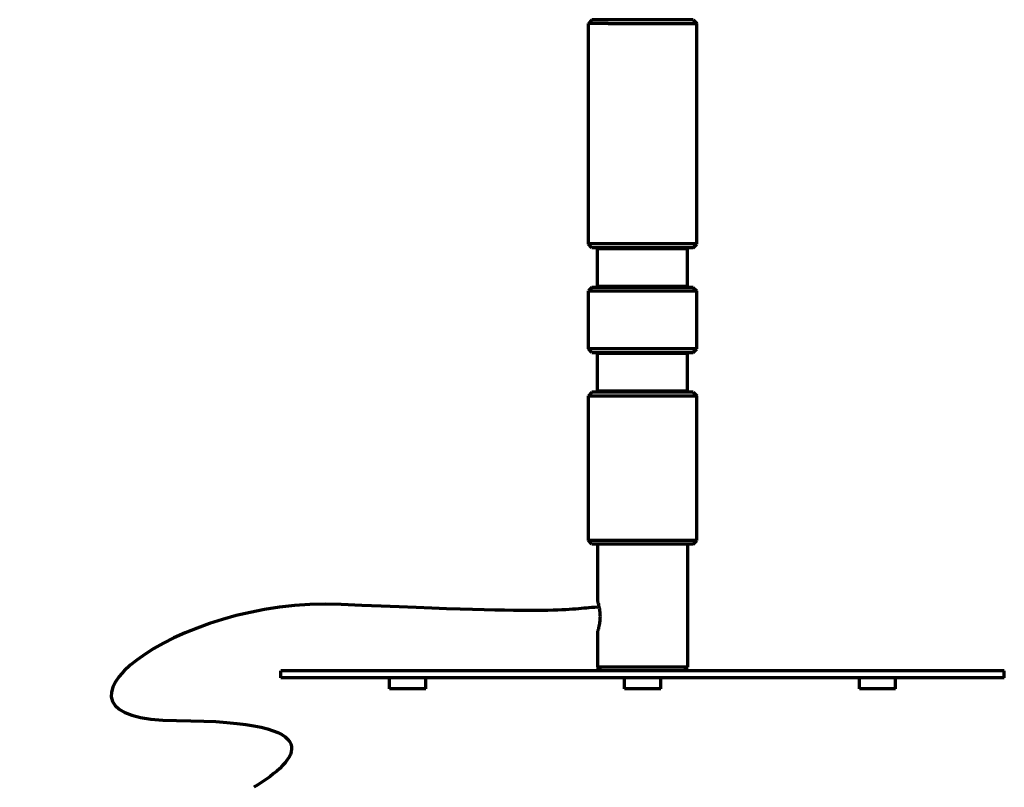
# Model space of a CAD drawing. Header units: millimetres. Extents: x 112 to 350, y -42 to 245.
# Tile 1 of 2: x 112 to 330, y -42 to 128. Entities that reach past the tile are written whole.
import ezdxf

# ---------------------------------------------------------------- set-up
doc = ezdxf.new("R2010")
doc.units = ezdxf.units.MM
doc.header["$MEASUREMENT"] = 0
doc.layers.add('Laag 1', color=7, linetype='Continuous', lineweight=0)

msp = doc.modelspace()

# ---------------------------------------------------------------- linework, layer by layer
at = {"layer": 'Laag 1', "color": 18, "lineweight": 70, "true_color": 0x000000}
for p, q in [((238.68, 127.53), (237.93, 126.72)), ((237.93, 126.74), (238, 126.74)), ((237.93, 77.97), (237.93, 126.72)), ((238, 126.74), (238.13, 126.74)), ((238.13, 126.74), (238.27, 126.74)), ((238.27, 126.74), (238.47, 126.74)), ((238.47, 126.74), (238.74, 126.74)), ((238.74, 127.53), (238.68, 127.53)), ((238.81, 127.53), (238.74, 127.53)), ((238.74, 126.74), (239.01, 126.74)), ((238.95, 127.53), (238.81, 127.53)), ((239.08, 127.53), (238.95, 127.53)), ((239.01, 126.74), (239.35, 126.74)), ((239.28, 127.53), (239.08, 127.53)), ((239.55, 127.53), (239.28, 127.53)), ((239.35, 126.74), (239.76, 126.74)), ((239.82, 127.53), (239.55, 127.53)), ((239.76, 126.74), (240.16, 126.74)), ((240.16, 127.53), (239.82, 127.53)), ((240.57, 127.53), (240.16, 127.53)), ((240.16, 126.74), (240.64, 126.74)), ((240.97, 127.53), (240.57, 127.53)), ((240.64, 126.74), (241.18, 126.74)), ((241.45, 127.53), (240.97, 127.53)), ((241.18, 126.74), (241.65, 126.74)), ((241.99, 127.53), (241.45, 127.53)), ((241.65, 126.74), (242.26, 126.74)), ((242.53, 127.53), (241.99, 127.53)), ((242.26, 126.72), (242.8, 126.72)), ((243.07, 127.53), (242.53, 127.53)), ((242.8, 126.72), (243.47, 126.72)), ((243.68, 127.53), (243.07, 127.53)), ((243.47, 126.72), (244.08, 126.72)), ((244.29, 127.53), (243.68, 127.53)), ((244.08, 126.72), (244.76, 126.72)), ((244.89, 127.53), (244.29, 127.53)), ((244.76, 126.72), (245.43, 126.72)), ((245.57, 127.53), (244.89, 127.53)), ((245.43, 126.72), (246.18, 126.72)), ((246.25, 127.53), (245.57, 127.53)), ((246.18, 126.72), (246.85, 126.72)), ((246.99, 127.53), (246.25, 127.53)), ((246.85, 126.72), (247.66, 126.72)), ((247.66, 127.53), (246.99, 127.53)), ((248.41, 127.53), (247.66, 127.53)), ((247.66, 126.72), (248.34, 126.72)), ((248.34, 126.72), (249.08, 126.72)), ((249.15, 127.53), (248.41, 127.53)), ((249.08, 126.72), (249.89, 126.72)), ((249.89, 127.53), (249.15, 127.53)), ((250.57, 127.53), (249.89, 127.53)), ((249.89, 126.72), (250.63, 126.72)), ((251.31, 127.53), (250.57, 127.53)), ((250.63, 126.72), (251.38, 126.72)), ((252.06, 127.53), (251.31, 127.53)), ((251.38, 126.72), (252.12, 126.72)), ((252.73, 127.53), (252.06, 127.53)), ((252.12, 126.72), (252.87, 126.72)), ((253.47, 127.53), (252.73, 127.53)), ((252.87, 126.72), (253.54, 126.72)), ((254.15, 127.53), (253.47, 127.53)), ((253.54, 126.72), (254.28, 126.72)), ((254.83, 127.53), (254.15, 127.53)), ((254.28, 126.72), (254.96, 126.72)), ((255.43, 127.53), (254.83, 127.53)), ((254.96, 126.72), (255.64, 126.72)), ((256.04, 127.53), (255.43, 127.53)), ((255.64, 126.72), (256.31, 126.72)), ((256.65, 127.53), (256.04, 127.53)), ((256.31, 126.72), (256.92, 126.72)), ((257.26, 127.53), (256.65, 127.53)), ((256.92, 126.72), (257.53, 126.72)), ((257.8, 127.53), (257.26, 127.53)), ((257.53, 126.72), (258.07, 126.72)), ((258.27, 127.53), (257.8, 127.53)), ((258.07, 126.72), (258.61, 126.72)), ((258.75, 127.53), (258.27, 127.53)), ((258.61, 126.72), (259.08, 126.72)), ((259.15, 127.53), (258.75, 127.53)), ((259.08, 126.72), (259.56, 126.72)), ((259.56, 127.53), (259.15, 127.53)), ((259.89, 127.53), (259.56, 127.53)), ((259.56, 126.72), (259.96, 126.72)), ((260.16, 127.53), (259.89, 127.53)), ((259.96, 126.72), (260.36, 126.72)), ((260.43, 127.53), (260.16, 127.53)), ((260.36, 126.72), (260.7, 126.72)), ((260.7, 127.53), (260.43, 127.53)), ((260.84, 127.53), (260.7, 127.53)), ((260.7, 126.72), (260.97, 126.72)), ((260.97, 127.53), (260.84, 127.53)), ((261.04, 127.53), (260.97, 127.53)), ((260.97, 126.72), (261.24, 126.72)), ((261.04, 127.53), (261.85, 126.72)), ((261.24, 126.72), (261.45, 126.72)), ((261.45, 126.72), (261.65, 126.72)), ((261.65, 126.72), (261.72, 126.72)), ((261.72, 126.72), (261.85, 126.72)), ((261.85, 77.97), (261.85, 126.72)), ((238, 77.98), (237.93, 77.98)), ((238.68, 77.16), (237.93, 77.97)), ((238.13, 77.98), (238, 77.98)), ((238.27, 77.98), (238.13, 77.98)), ((238.47, 77.98), (238.27, 77.98)), ((238.74, 77.98), (238.47, 77.98)), ((238.68, 77.17), (238.74, 77.17)), ((239.01, 77.98), (238.74, 77.98)), ((238.74, 77.17), (238.81, 77.17)), ((238.81, 77.17), (238.95, 77.17)), ((238.95, 77.17), (239.08, 77.17)), ((239.35, 77.98), (239.01, 77.98)), ((239.08, 77.17), (239.28, 77.17)), ((239.28, 77.17), (239.55, 77.17)), ((239.76, 77.98), (239.35, 77.98)), ((239.55, 77.17), (239.82, 77.17)), ((240.16, 77.98), (239.76, 77.98)), ((239.82, 77.17), (240.16, 77.17)), ((240.1, 77.17), (239.89, 76.96)), ((239.89, 76.96), (239.96, 76.96)), ((239.89, 68.58), (239.89, 76.96)), ((239.96, 76.96), (240.1, 76.96)), ((240.1, 76.96), (240.3, 76.96)), ((240.64, 77.98), (240.16, 77.98)), ((240.16, 77.17), (240.57, 77.17)), ((240.3, 76.96), (240.5, 76.96)), ((240.5, 76.96), (240.77, 76.96)), ((240.57, 77.17), (240.97, 77.17)), ((241.18, 77.98), (240.64, 77.98)), ((240.77, 76.96), (241.04, 76.96)), ((240.97, 77.17), (241.45, 77.17)), ((241.04, 76.96), (241.38, 76.96)), ((241.65, 77.98), (241.18, 77.98)), ((241.38, 76.96), (241.79, 76.96)), ((241.45, 77.17), (241.99, 77.17)), ((242.26, 77.98), (241.65, 77.98)), ((241.79, 76.96), (242.19, 76.96)), ((241.99, 77.17), (242.53, 77.17)), ((242.19, 76.96), (242.67, 76.96)), ((242.8, 77.98), (242.26, 77.98)), ((242.53, 77.17), (243.07, 77.17)), ((242.67, 76.96), (243.21, 76.96)), ((243.47, 77.98), (242.8, 77.98)), ((243.07, 77.17), (243.68, 77.17)), ((243.21, 76.96), (243.75, 76.96)), ((244.08, 77.98), (243.47, 77.98)), ((243.68, 77.17), (244.29, 77.17)), ((243.75, 76.96), (244.29, 76.96)), ((244.76, 77.98), (244.08, 77.98)), ((244.29, 77.17), (244.89, 77.17)), ((244.29, 76.96), (244.9, 76.96)), ((245.43, 77.98), (244.76, 77.98)), ((244.89, 77.17), (245.57, 77.17)), ((244.9, 76.96), (245.5, 76.96)), ((246.18, 77.98), (245.43, 77.98)), ((245.5, 76.96), (246.11, 76.96)), ((245.57, 77.17), (246.25, 77.17)), ((246.11, 76.96), (246.78, 76.96)), ((246.85, 77.98), (246.18, 77.98)), ((246.25, 77.17), (246.99, 77.17)), ((246.78, 76.96), (247.46, 76.96)), ((247.66, 77.98), (246.85, 77.98)), ((246.99, 77.17), (247.66, 77.17)), ((247.46, 76.96), (248.14, 76.96)), ((248.34, 77.98), (247.66, 77.98)), ((247.66, 77.17), (248.41, 77.17)), ((248.14, 76.96), (248.81, 76.96)), ((249.08, 77.98), (248.34, 77.98)), ((248.41, 77.17), (249.15, 77.17)), ((248.81, 76.96), (249.49, 76.96)), ((249.89, 77.98), (249.08, 77.98)), ((249.15, 77.17), (249.89, 77.17)), ((249.49, 76.96), (250.23, 76.96)), ((250.63, 77.98), (249.89, 77.98)), ((249.89, 77.17), (250.57, 77.17)), ((250.23, 76.96), (250.91, 76.96)), ((250.57, 77.17), (251.31, 77.17)), ((251.38, 77.98), (250.63, 77.98)), ((250.91, 76.96), (251.58, 76.96)), ((251.31, 77.17), (252.05, 77.17)), ((252.12, 77.98), (251.38, 77.98)), ((251.58, 76.96), (252.26, 76.96)), ((252.05, 77.17), (252.73, 77.17)), ((252.87, 77.98), (252.12, 77.98)), ((252.26, 76.96), (252.93, 76.96)), ((252.73, 77.17), (253.47, 77.17)), ((253.54, 77.98), (252.87, 77.98)), ((252.93, 76.96), (253.61, 76.96)), ((253.47, 77.17), (254.15, 77.17)), ((254.28, 77.98), (253.54, 77.98)), ((253.61, 76.96), (254.22, 76.96)), ((254.15, 77.17), (254.83, 77.17)), ((254.22, 76.96), (254.83, 76.96)), ((254.96, 77.98), (254.28, 77.98)), ((254.83, 77.17), (255.43, 77.17)), ((254.83, 76.96), (255.43, 76.96)), ((255.64, 77.98), (254.96, 77.98)), ((255.43, 77.17), (256.04, 77.17)), ((255.43, 76.96), (255.97, 76.96)), ((256.31, 77.98), (255.64, 77.98)), ((255.97, 76.96), (256.58, 76.96)), ((256.04, 77.17), (256.65, 77.17)), ((256.92, 77.98), (256.31, 77.98)), ((256.58, 76.96), (257.05, 76.96)), ((256.65, 77.17), (257.26, 77.17)), ((257.53, 77.98), (256.92, 77.98)), ((257.05, 76.96), (257.53, 76.96)), ((257.26, 77.17), (257.8, 77.17)), ((258.07, 77.98), (257.53, 77.98)), ((257.53, 76.96), (257.93, 76.96)), ((257.8, 77.17), (258.27, 77.17)), ((257.93, 76.96), (258.34, 76.96)), ((258.61, 77.98), (258.07, 77.98)), ((258.27, 77.17), (258.75, 77.17)), ((258.34, 76.96), (258.68, 76.96)), ((259.08, 77.98), (258.61, 77.98)), ((258.68, 76.96), (259.01, 76.96)), ((258.75, 77.17), (259.15, 77.17)), ((259.01, 76.96), (259.28, 76.96)), ((259.56, 77.98), (259.08, 77.98)), ((259.15, 77.17), (259.56, 77.17)), ((259.28, 76.96), (259.48, 76.96)), ((259.48, 76.96), (259.62, 76.96)), ((259.96, 77.98), (259.56, 77.98)), ((259.56, 77.17), (259.89, 77.17)), ((259.62, 76.96), (259.75, 76.96)), ((259.69, 77.17), (259.82, 76.96)), ((259.75, 76.96), (259.82, 76.96)), ((259.82, 68.58), (259.82, 76.96)), ((259.89, 77.17), (260.16, 77.17)), ((260.37, 77.98), (259.96, 77.98)), ((260.16, 77.17), (260.44, 77.17)), ((260.71, 77.98), (260.37, 77.98)), ((260.44, 77.17), (260.71, 77.17)), ((260.98, 77.98), (260.71, 77.98)), ((260.71, 77.17), (260.84, 77.17)), ((260.84, 77.17), (260.98, 77.17)), ((261.24, 77.98), (260.98, 77.98)), ((260.98, 77.17), (261.04, 77.17)), ((261.04, 77.16), (261.85, 77.97)), ((261.45, 77.98), (261.24, 77.98)), ((261.65, 77.98), (261.45, 77.98)), ((261.72, 77.98), (261.65, 77.98)), ((261.85, 77.98), (261.72, 77.98)), ((238.68, 68.35), (237.93, 67.61)), ((237.93, 67.61), (238, 67.61)), ((237.93, 54.83), (237.93, 67.61)), ((238, 67.61), (238.14, 67.61)), ((238.14, 67.61), (238.27, 67.61)), ((238.27, 67.61), (238.47, 67.61)), ((238.47, 67.61), (238.74, 67.61)), ((238.74, 68.35), (238.68, 68.35)), ((238.81, 68.35), (238.74, 68.35)), ((238.74, 67.61), (239.01, 67.61)), ((238.95, 68.35), (238.81, 68.35)), ((239.08, 68.35), (238.95, 68.35)), ((239.01, 67.61), (239.35, 67.61)), ((239.29, 68.35), (239.08, 68.35)), ((239.56, 68.35), (239.29, 68.35)), ((239.35, 67.61), (239.76, 67.61)), ((239.83, 68.35), (239.56, 68.35)), ((239.76, 67.61), (240.16, 67.61)), ((240.17, 68.35), (239.83, 68.35)), ((239.96, 68.58), (239.89, 68.58)), ((240.1, 68.37), (239.89, 68.58)), ((240.1, 68.58), (239.96, 68.58)), ((240.3, 68.58), (240.1, 68.58)), ((240.16, 67.61), (240.64, 67.61)), ((240.57, 68.35), (240.17, 68.35)), ((240.5, 68.58), (240.3, 68.58)), ((240.77, 68.58), (240.5, 68.58)), ((240.97, 68.35), (240.57, 68.35)), ((240.64, 67.61), (241.18, 67.61)), ((241.04, 68.58), (240.77, 68.58)), ((241.45, 68.35), (240.97, 68.35)), ((241.38, 68.58), (241.04, 68.58)), ((241.18, 67.61), (241.65, 67.61)), ((241.79, 68.58), (241.38, 68.58)), ((241.99, 68.35), (241.45, 68.35)), ((241.65, 67.61), (242.26, 67.61)), ((242.19, 68.58), (241.79, 68.58)), ((242.53, 68.35), (241.99, 68.35)), ((242.67, 68.58), (242.19, 68.58)), ((242.26, 67.61), (242.8, 67.61)), ((243.07, 68.35), (242.53, 68.35)), ((243.21, 68.58), (242.67, 68.58)), ((242.8, 67.61), (243.47, 67.61)), ((243.68, 68.35), (243.07, 68.35)), ((243.75, 68.58), (243.21, 68.58)), ((243.47, 67.61), (244.08, 67.61)), ((244.29, 68.35), (243.68, 68.35)), ((244.29, 68.58), (243.75, 68.58)), ((244.08, 67.61), (244.76, 67.61)), ((244.9, 68.58), (244.29, 68.58)), ((244.89, 68.35), (244.29, 68.35)), ((244.76, 67.61), (245.44, 67.61)), ((245.57, 68.35), (244.89, 68.35)), ((245.5, 68.58), (244.9, 68.58)), ((245.44, 67.61), (246.18, 67.61)), ((246.11, 68.58), (245.5, 68.58)), ((246.24, 68.35), (245.57, 68.35)), ((246.78, 68.58), (246.11, 68.58)), ((246.18, 67.61), (246.85, 67.61)), ((246.99, 68.35), (246.24, 68.35)), ((247.46, 68.58), (246.78, 68.58)), ((246.85, 67.61), (247.66, 67.61)), ((247.66, 68.35), (246.99, 68.35)), ((248.14, 68.58), (247.46, 68.58)), ((248.41, 68.35), (247.66, 68.35)), ((247.66, 67.61), (248.34, 67.61)), ((248.81, 68.58), (248.14, 68.58)), ((248.34, 67.61), (249.08, 67.61)), ((249.15, 68.35), (248.41, 68.35)), ((249.49, 68.58), (248.81, 68.58)), ((249.08, 67.61), (249.89, 67.61)), ((249.89, 68.35), (249.15, 68.35)), ((250.23, 68.58), (249.49, 68.58)), ((250.57, 68.35), (249.89, 68.35)), ((249.89, 67.61), (250.64, 67.61)), ((250.91, 68.58), (250.23, 68.58)), ((251.31, 68.35), (250.57, 68.35)), ((250.64, 67.61), (251.38, 67.61)), ((251.58, 68.58), (250.91, 68.58)), ((252.06, 68.35), (251.31, 68.35)), ((251.38, 67.61), (252.12, 67.61)), ((252.26, 68.58), (251.58, 68.58)), ((252.73, 68.35), (252.06, 68.35)), ((252.12, 67.61), (252.86, 67.61)), ((252.93, 68.58), (252.26, 68.58)), ((253.47, 68.35), (252.73, 68.35)), ((252.86, 67.61), (253.54, 67.61)), ((253.61, 68.58), (252.93, 68.58)), ((254.15, 68.35), (253.47, 68.35)), ((253.54, 67.61), (254.28, 67.61)), ((254.22, 68.58), (253.61, 68.58)), ((254.82, 68.35), (254.15, 68.35)), ((254.83, 68.58), (254.22, 68.58)), ((254.28, 67.61), (254.96, 67.61)), ((255.43, 68.35), (254.82, 68.35)), ((255.43, 68.58), (254.83, 68.58)), ((254.96, 67.61), (255.64, 67.61)), ((255.98, 68.57), (255.43, 68.57)), ((256.04, 68.35), (255.43, 68.35)), ((255.64, 67.61), (256.31, 67.61)), ((256.58, 68.57), (255.98, 68.57)), ((256.65, 68.35), (256.04, 68.35)), ((256.31, 67.61), (256.92, 67.61)), ((257.06, 68.57), (256.58, 68.57)), ((257.26, 68.35), (256.65, 68.35)), ((256.92, 67.61), (257.53, 67.61)), ((257.53, 68.57), (257.06, 68.57)), ((257.8, 68.35), (257.26, 68.35)), ((257.93, 68.57), (257.53, 68.57)), ((257.53, 67.61), (258.07, 67.61)), ((258.27, 68.35), (257.8, 68.35)), ((258.34, 68.57), (257.93, 68.57)), ((258.07, 67.61), (258.61, 67.61)), ((258.75, 68.35), (258.27, 68.35)), ((258.68, 68.57), (258.34, 68.57)), ((258.61, 67.61), (259.08, 67.61)), ((259.02, 68.57), (258.68, 68.57)), ((259.15, 68.35), (258.75, 68.35)), ((259.29, 68.57), (259.02, 68.57)), ((259.08, 67.61), (259.56, 67.61)), ((259.56, 68.35), (259.15, 68.35)), ((259.49, 68.57), (259.29, 68.57)), ((259.63, 68.57), (259.49, 68.57)), ((259.89, 68.35), (259.56, 68.35)), ((259.56, 67.61), (259.96, 67.61)), ((259.76, 68.57), (259.63, 68.57)), ((259.69, 68.37), (259.82, 68.58)), ((259.82, 68.57), (259.76, 68.57)), ((260.16, 68.35), (259.89, 68.35)), ((259.96, 67.61), (260.37, 67.61)), ((260.43, 68.35), (260.16, 68.35)), ((260.37, 67.61), (260.71, 67.61)), ((260.71, 68.35), (260.43, 68.35)), ((260.84, 68.35), (260.71, 68.35)), ((260.71, 67.61), (260.98, 67.61)), ((260.98, 68.35), (260.84, 68.35)), ((261.04, 68.35), (260.98, 68.35)), ((260.98, 67.61), (261.24, 67.61)), ((261.04, 68.35), (261.85, 67.61)), ((261.24, 67.61), (261.45, 67.61)), ((261.45, 67.61), (261.65, 67.61)), ((261.65, 67.61), (261.72, 67.61)), ((261.72, 67.61), (261.85, 67.61)), ((261.85, 54.83), (261.85, 67.61)), ((238, 54.83), (237.93, 54.83)), ((238.68, 54.02), (237.93, 54.83)), ((238.14, 54.83), (238, 54.83)), ((238.27, 54.83), (238.14, 54.83)), ((238.47, 54.83), (238.27, 54.83)), ((238.74, 54.83), (238.47, 54.83)), ((239.01, 54.83), (238.74, 54.83)), ((239.35, 54.83), (239.01, 54.83)), ((239.76, 54.83), (239.35, 54.83)), ((240.16, 54.83), (239.76, 54.83)), ((240.64, 54.83), (240.16, 54.83)), ((241.18, 54.83), (240.64, 54.83)), ((241.65, 54.83), (241.18, 54.83)), ((242.26, 54.83), (241.65, 54.83)), ((242.8, 54.83), (242.26, 54.83)), ((243.47, 54.83), (242.8, 54.83)), ((244.08, 54.83), (243.47, 54.83)), ((244.76, 54.83), (244.08, 54.83)), ((245.44, 54.83), (244.76, 54.83)), ((246.18, 54.83), (245.44, 54.83)), ((246.85, 54.83), (246.18, 54.83)), ((247.66, 54.83), (246.85, 54.83)), ((248.34, 54.83), (247.66, 54.83)), ((249.08, 54.83), (248.34, 54.83)), ((249.89, 54.83), (249.08, 54.83)), ((250.64, 54.83), (249.89, 54.83)), ((251.38, 54.83), (250.64, 54.83)), ((252.12, 54.83), (251.38, 54.83)), ((252.87, 54.83), (252.12, 54.83)), ((253.54, 54.83), (252.87, 54.83)), ((254.29, 54.83), (253.54, 54.83)), ((254.96, 54.83), (254.29, 54.83)), ((255.64, 54.83), (254.96, 54.83)), ((256.31, 54.83), (255.64, 54.83)), ((256.92, 54.83), (256.31, 54.83)), ((257.53, 54.83), (256.92, 54.83)), ((258.07, 54.83), (257.53, 54.83)), ((258.61, 54.83), (258.07, 54.83)), ((259.08, 54.83), (258.61, 54.83)), ((259.56, 54.83), (259.08, 54.83)), ((259.96, 54.83), (259.56, 54.83)), ((260.37, 54.83), (259.96, 54.83)), ((260.7, 54.83), (260.37, 54.83)), ((260.97, 54.83), (260.7, 54.83)), ((261.24, 54.83), (260.97, 54.83)), ((261.04, 54.02), (261.85, 54.83)), ((261.45, 54.83), (261.24, 54.83)), ((261.65, 54.83), (261.45, 54.83)), ((261.72, 54.83), (261.65, 54.83)), ((261.85, 54.83), (261.72, 54.83)), ((238.68, 54.02), (238.74, 54.02)), ((238.74, 54.02), (238.81, 54.02)), ((238.81, 54.02), (238.95, 54.02)), ((238.95, 54.02), (239.08, 54.02)), ((239.08, 54.02), (239.28, 54.02)), ((239.28, 54.02), (239.55, 54.02)), ((239.55, 54.02), (239.83, 54.02)), ((239.83, 54.02), (240.16, 54.02)), ((240.09, 54.03), (239.89, 53.83)), ((239.89, 53.83), (239.96, 53.83)), ((239.89, 45.45), (239.89, 53.83)), ((239.96, 53.83), (240.09, 53.83)), ((240.09, 53.83), (240.3, 53.83)), ((240.16, 54.02), (240.57, 54.02)), ((240.3, 53.83), (240.5, 53.83)), ((240.5, 53.83), (240.77, 53.83)), ((240.57, 54.02), (240.97, 54.02)), ((240.77, 53.83), (241.04, 53.83)), ((240.97, 54.02), (241.45, 54.02)), ((241.04, 53.83), (241.38, 53.83)), ((241.38, 53.83), (241.78, 53.83)), ((241.45, 54.02), (241.99, 54.02)), ((241.78, 53.83), (242.19, 53.83)), ((241.99, 54.02), (242.53, 54.02)), ((242.19, 53.83), (242.66, 53.83)), ((242.53, 54.02), (243.07, 54.02)), ((242.66, 53.83), (243.2, 53.83)), ((243.07, 54.02), (243.68, 54.02)), ((243.2, 53.83), (243.74, 53.83)), ((243.68, 54.02), (244.29, 54.02)), ((243.74, 53.83), (244.29, 53.83)), ((244.29, 54.02), (244.89, 54.02)), ((244.29, 53.83), (244.89, 53.83)), ((244.89, 54.02), (245.57, 54.02)), ((244.89, 53.83), (245.5, 53.83)), ((245.5, 53.83), (246.11, 53.83)), ((245.57, 54.02), (246.25, 54.02)), ((246.11, 53.83), (246.79, 53.83)), ((246.25, 54.02), (246.99, 54.02)), ((246.79, 53.83), (247.46, 53.83)), ((246.99, 54.02), (247.66, 54.02)), ((247.46, 53.83), (248.13, 53.83)), ((247.66, 54.02), (248.4, 54.02)), ((248.13, 53.83), (248.81, 53.83)), ((248.4, 54.02), (249.15, 54.02)), ((248.81, 53.83), (249.49, 53.83)), ((249.15, 54.02), (249.89, 54.02)), ((249.49, 53.83), (250.23, 53.83)), ((249.89, 54.02), (250.57, 54.02)), ((250.23, 53.83), (250.9, 53.83)), ((250.57, 54.02), (251.31, 54.02)), ((250.9, 53.83), (251.58, 53.83)), ((251.31, 54.02), (252.05, 54.02)), ((251.58, 53.83), (252.26, 53.83)), ((252.05, 54.02), (252.73, 54.02)), ((252.26, 53.83), (252.93, 53.83)), ((252.73, 54.02), (253.48, 54.02)), ((252.93, 53.83), (253.61, 53.83)), ((253.48, 54.02), (254.15, 54.02)), ((253.61, 53.83), (254.22, 53.83)), ((254.15, 54.02), (254.83, 54.02)), ((254.22, 53.83), (254.83, 53.83)), ((254.83, 54.02), (255.44, 54.02)), ((254.83, 53.83), (255.43, 53.83)), ((255.43, 53.83), (255.98, 53.83)), ((255.44, 54.02), (256.04, 54.02)), ((255.98, 53.83), (256.58, 53.83)), ((256.04, 54.02), (256.65, 54.02)), ((256.58, 53.83), (257.06, 53.83)), ((256.65, 54.02), (257.26, 54.02)), ((257.06, 53.83), (257.53, 53.83)), ((257.26, 54.02), (257.8, 54.02)), ((257.53, 53.83), (257.93, 53.83)), ((257.8, 54.02), (258.27, 54.02)), ((257.93, 53.83), (258.34, 53.83)), ((258.27, 54.02), (258.74, 54.02)), ((258.34, 53.83), (258.68, 53.83)), ((258.68, 53.83), (259.02, 53.83)), ((258.74, 54.02), (259.15, 54.02)), ((259.02, 53.83), (259.29, 53.83)), ((259.15, 54.02), (259.56, 54.02)), ((259.29, 53.83), (259.49, 53.83)), ((259.49, 53.83), (259.63, 53.83)), ((259.56, 54.02), (259.89, 54.02)), ((259.63, 53.83), (259.76, 53.83)), ((259.69, 54.03), (259.82, 53.83)), ((259.76, 53.83), (259.82, 53.83)), ((259.82, 45.45), (259.82, 53.83)), ((259.89, 54.02), (260.16, 54.02)), ((260.16, 54.02), (260.43, 54.02)), ((260.43, 54.02), (260.7, 54.02)), ((260.7, 54.02), (260.84, 54.02)), ((260.84, 54.02), (260.97, 54.02)), ((260.97, 54.02), (261.04, 54.02)), ((237.93, 44.41), (238, 44.41)), ((238.68, 45.24), (237.94, 44.43)), ((237.94, 12.44), (237.94, 44.43)), ((238, 44.41), (238.14, 44.41)), ((238.14, 44.41), (238.27, 44.41)), ((238.27, 44.41), (238.48, 44.41)), ((238.48, 44.41), (238.74, 44.41)), ((238.75, 45.24), (238.68, 45.24)), ((238.74, 44.41), (239.02, 44.41)), ((238.81, 45.24), (238.75, 45.24)), ((238.95, 45.24), (238.81, 45.24)), ((239.08, 45.24), (238.95, 45.24)), ((239.02, 44.41), (239.35, 44.41)), ((239.28, 45.24), (239.08, 45.24)), ((239.55, 45.24), (239.28, 45.24)), ((239.35, 44.41), (239.76, 44.41)), ((239.82, 45.24), (239.55, 45.24)), ((239.76, 44.41), (240.17, 44.41)), ((240.16, 45.24), (239.82, 45.24)), ((239.96, 45.45), (239.89, 45.45)), ((240.09, 45.24), (239.89, 45.45)), ((240.09, 45.45), (239.96, 45.45)), ((240.3, 45.45), (240.09, 45.45)), ((240.57, 45.24), (240.16, 45.24)), ((240.17, 44.41), (240.64, 44.41)), ((240.5, 45.45), (240.3, 45.45)), ((240.77, 45.45), (240.5, 45.45)), ((240.97, 45.24), (240.57, 45.24)), ((240.64, 44.41), (241.18, 44.41)), ((241.04, 45.45), (240.77, 45.45)), ((241.45, 45.24), (240.97, 45.24)), ((241.38, 45.45), (241.04, 45.45)), ((241.18, 44.41), (241.65, 44.41)), ((241.78, 45.45), (241.38, 45.45)), ((241.99, 45.24), (241.45, 45.24)), ((241.65, 44.41), (242.26, 44.41)), ((242.19, 45.45), (241.78, 45.45)), ((242.53, 45.24), (241.99, 45.24)), ((242.66, 45.45), (242.19, 45.45)), ((242.26, 44.41), (242.8, 44.41)), ((243.07, 45.24), (242.53, 45.24)), ((243.2, 45.45), (242.66, 45.45)), ((242.8, 44.41), (243.47, 44.41)), ((243.68, 45.24), (243.07, 45.24)), ((243.74, 45.45), (243.2, 45.45)), ((243.47, 44.41), (244.08, 44.41)), ((244.28, 45.24), (243.68, 45.24)), ((244.29, 45.45), (243.74, 45.45)), ((244.08, 44.41), (244.76, 44.41)), ((244.89, 45.24), (244.28, 45.24)), ((244.89, 45.45), (244.29, 45.45)), ((244.76, 44.43), (245.43, 44.43)), ((245.5, 45.45), (244.89, 45.45)), ((245.57, 45.24), (244.89, 45.24)), ((245.43, 44.43), (246.18, 44.43)), ((246.11, 45.45), (245.5, 45.45)), ((246.24, 45.24), (245.57, 45.24)), ((246.79, 45.45), (246.11, 45.45)), ((246.18, 44.43), (246.85, 44.43)), ((246.99, 45.24), (246.24, 45.24)), ((247.46, 45.45), (246.79, 45.45)), ((246.85, 44.43), (247.66, 44.43)), ((247.66, 45.24), (246.99, 45.24)), ((248.13, 45.45), (247.46, 45.45)), ((248.41, 45.24), (247.66, 45.24)), ((247.66, 44.43), (248.34, 44.43)), ((248.81, 45.45), (248.13, 45.45)), ((248.34, 44.43), (249.08, 44.43)), ((249.15, 45.24), (248.41, 45.24)), ((249.49, 45.45), (248.81, 45.45)), ((249.08, 44.43), (249.89, 44.43)), ((249.89, 45.24), (249.15, 45.24)), ((250.23, 45.45), (249.49, 45.45)), ((250.57, 45.24), (249.89, 45.24)), ((249.89, 44.43), (250.63, 44.43)), ((250.9, 45.45), (250.23, 45.45)), ((251.31, 45.24), (250.57, 45.24)), ((250.63, 44.43), (251.38, 44.43)), ((251.58, 45.45), (250.9, 45.45)), ((252.05, 45.24), (251.31, 45.24)), ((251.38, 44.43), (252.12, 44.43)), ((252.26, 45.45), (251.58, 45.45)), ((252.73, 45.24), (252.05, 45.24)), ((252.12, 44.43), (252.87, 44.43)), ((252.93, 45.45), (252.26, 45.45)), ((253.47, 45.24), (252.73, 45.24)), ((252.87, 44.43), (253.54, 44.43)), ((253.61, 45.45), (252.93, 45.45)), ((254.15, 45.24), (253.47, 45.24)), ((253.54, 44.43), (254.28, 44.43)), ((254.22, 45.45), (253.61, 45.45)), ((254.83, 45.24), (254.15, 45.24)), ((254.83, 45.45), (254.22, 45.45)), ((254.28, 44.43), (254.96, 44.43)), ((255.43, 45.45), (254.83, 45.45)), ((255.43, 45.24), (254.83, 45.24)), ((254.96, 44.43), (255.64, 44.43)), ((255.98, 45.45), (255.43, 45.45)), ((256.04, 45.24), (255.43, 45.24)), ((255.64, 44.43), (256.31, 44.43)), ((256.58, 45.45), (255.98, 45.45)), ((256.65, 45.24), (256.04, 45.24)), ((256.31, 44.43), (256.92, 44.43)), ((257.06, 45.45), (256.58, 45.45)), ((257.26, 45.24), (256.65, 45.24)), ((256.92, 44.43), (257.53, 44.43)), ((257.53, 45.45), (257.06, 45.45)), ((257.8, 45.24), (257.26, 45.24)), ((257.93, 45.45), (257.53, 45.45)), ((257.53, 44.43), (258.07, 44.43)), ((258.27, 45.24), (257.8, 45.24)), ((258.34, 45.45), (257.93, 45.45)), ((258.07, 44.43), (258.61, 44.43)), ((258.74, 45.24), (258.27, 45.24)), ((258.68, 45.45), (258.34, 45.45)), ((258.61, 44.43), (259.08, 44.43)), ((259.02, 45.45), (258.68, 45.45)), ((259.15, 45.24), (258.74, 45.24)), ((259.29, 45.45), (259.02, 45.45)), ((259.08, 44.43), (259.56, 44.43)), ((259.56, 45.24), (259.15, 45.24)), ((259.49, 45.45), (259.29, 45.45)), ((259.63, 45.45), (259.49, 45.45)), ((259.89, 45.24), (259.56, 45.24)), ((259.56, 44.43), (259.96, 44.43)), ((259.76, 45.45), (259.63, 45.45)), ((259.69, 45.24), (259.82, 45.45)), ((259.82, 45.45), (259.76, 45.45)), ((260.16, 45.24), (259.89, 45.24)), ((259.96, 44.43), (260.37, 44.43)), ((260.44, 45.24), (260.16, 45.24)), ((260.37, 44.43), (260.7, 44.43)), ((260.7, 45.24), (260.44, 45.24)), ((260.84, 45.24), (260.7, 45.24)), ((260.7, 44.43), (260.97, 44.43)), ((260.97, 45.24), (260.84, 45.24)), ((261.04, 45.24), (260.97, 45.24)), ((260.97, 44.43), (261.25, 44.43)), ((261.04, 45.24), (261.85, 44.43)), ((261.25, 44.43), (261.45, 44.43)), ((261.45, 44.43), (261.65, 44.43)), ((261.65, 44.43), (261.72, 44.43)), ((261.72, 44.43), (261.85, 44.43)), ((261.85, 12.44), (261.85, 44.43)), ((238, 12.44), (237.93, 12.44)), ((238.68, 11.69), (237.94, 12.44)), ((238.14, 12.44), (238, 12.44)), ((238.27, 12.44), (238.14, 12.44)), ((238.48, 12.44), (238.27, 12.44)), ((238.74, 12.44), (238.48, 12.44)), ((238.68, 11.7), (238.74, 11.7)), ((239.02, 12.44), (238.74, 12.44)), ((238.74, 11.7), (238.81, 11.7)), ((238.81, 11.7), (238.95, 11.7)), ((238.95, 11.7), (239.08, 11.7)), ((239.35, 12.44), (239.02, 12.44)), ((239.08, 11.7), (239.29, 11.7)), ((239.29, 11.7), (239.56, 11.7)), ((239.76, 12.44), (239.35, 12.44)), ((239.56, 11.7), (239.83, 11.7)), ((240.17, 12.44), (239.76, 12.44)), ((239.83, 11.7), (240.17, 11.7)), ((239.89, 11.69), (239.89, -0.96)), ((240.64, 12.44), (240.17, 12.44)), ((240.17, 11.7), (240.57, 11.7)), ((240.57, 11.7), (240.97, 11.7)), ((241.18, 12.44), (240.64, 12.44)), ((240.97, 11.7), (241.45, 11.7)), ((241.65, 12.44), (241.18, 12.44)), ((241.45, 11.7), (241.99, 11.7)), ((242.26, 12.44), (241.65, 12.44)), ((241.99, 11.7), (242.53, 11.7)), ((242.8, 12.44), (242.26, 12.44)), ((242.53, 11.7), (243.07, 11.7)), ((243.47, 12.44), (242.8, 12.44)), ((243.07, 11.7), (243.68, 11.7)), ((244.08, 12.44), (243.47, 12.44)), ((243.68, 11.7), (244.29, 11.7)), ((244.76, 12.44), (244.08, 12.44)), ((244.29, 11.7), (244.89, 11.7)), ((245.43, 12.44), (244.76, 12.44)), ((244.89, 11.7), (245.57, 11.7)), ((246.18, 12.44), (245.43, 12.44)), ((245.57, 11.7), (246.24, 11.7)), ((246.85, 12.44), (246.18, 12.44)), ((246.24, 11.7), (246.99, 11.7)), ((247.66, 12.44), (246.85, 12.44)), ((246.99, 11.7), (247.66, 11.7)), ((248.34, 12.44), (247.66, 12.44)), ((247.66, 11.7), (248.41, 11.7)), ((249.08, 12.44), (248.34, 12.44)), ((248.41, 11.7), (249.15, 11.7)), ((249.89, 12.44), (249.08, 12.44)), ((249.15, 11.7), (249.89, 11.7)), ((250.64, 12.44), (249.89, 12.44)), ((249.89, 11.7), (250.57, 11.7)), ((250.57, 11.7), (251.31, 11.7)), ((251.38, 12.44), (250.64, 12.44)), ((251.31, 11.7), (252.06, 11.7)), ((252.12, 12.44), (251.38, 12.44)), ((252.06, 11.7), (252.73, 11.7)), ((252.86, 12.44), (252.12, 12.44)), ((252.73, 11.7), (253.47, 11.7)), ((253.54, 12.44), (252.86, 12.44)), ((253.47, 11.7), (254.15, 11.7)), ((254.28, 12.44), (253.54, 12.44)), ((254.15, 11.7), (254.82, 11.7)), ((254.96, 12.44), (254.28, 12.44)), ((254.82, 11.7), (255.43, 11.7)), ((255.64, 12.44), (254.96, 12.44)), ((255.43, 11.7), (256.04, 11.7)), ((256.31, 12.44), (255.64, 12.44)), ((256.04, 11.7), (256.65, 11.7)), ((256.92, 12.44), (256.31, 12.44)), ((256.65, 11.7), (257.26, 11.7)), ((257.53, 12.44), (256.92, 12.44)), ((257.26, 11.7), (257.8, 11.7)), ((258.07, 12.44), (257.53, 12.44)), ((257.8, 11.7), (258.27, 11.7)), ((258.61, 12.44), (258.07, 12.44)), ((258.27, 11.7), (258.75, 11.7)), ((259.08, 12.44), (258.61, 12.44)), ((258.75, 11.7), (259.15, 11.7)), ((259.56, 12.44), (259.08, 12.44)), ((259.15, 11.7), (259.56, 11.7)), ((259.96, 12.44), (259.56, 12.44)), ((259.56, 11.7), (259.89, 11.7)), ((259.82, 11.69), (259.82, -15.5)), ((259.89, 11.7), (260.16, 11.7)), ((260.37, 12.44), (259.96, 12.44)), ((260.16, 11.7), (260.43, 11.7)), ((260.71, 12.44), (260.37, 12.44)), ((260.43, 11.7), (260.71, 11.7)), ((260.98, 12.44), (260.71, 12.44)), ((260.71, 11.7), (260.84, 11.7)), ((260.84, 11.7), (260.98, 11.7)), ((261.24, 12.44), (260.98, 12.44)), ((260.98, 11.7), (261.04, 11.7)), ((261.04, 11.69), (261.85, 12.44)), ((261.45, 12.44), (261.24, 12.44)), ((261.65, 12.44), (261.45, 12.44)), ((261.72, 12.44), (261.65, 12.44)), ((261.85, 12.44), (261.72, 12.44)), ((239.89, -0.96), (239.89, -1.02)), ((239.89, -1.02), (239.96, -1.09)), ((239.96, -1.09), (239.96, -1.23)), ((239.96, -1.23), (240.03, -1.37)), ((240.03, -1.37), (240.1, -1.57)), ((240.1, -1.57), (240.1, -1.7)), ((240.1, -1.7), (240.16, -1.97)), ((240.16, -1.97), (240.23, -2.18)), ((240.23, -2.18), (240.3, -2.45)), ((240.3, -2.45), (240.37, -2.72)), ((240.37, -2.72), (240.37, -3.05)), ((240.37, -3.05), (240.43, -3.33)), ((240.43, -3.33), (240.43, -3.66)), ((240.43, -3.66), (240.43, -4)), ((240.43, -4), (240.5, -4.34)), ((240.5, -4.34), (240.43, -4.61)), ((240.23, -6.43), (240.16, -6.7)), ((240.3, -6.16), (240.23, -6.43)), ((240.37, -5.89), (240.3, -6.16)), ((240.43, -5.29), (240.37, -5.62)), ((240.37, -5.62), (240.37, -5.89)), ((240.43, -4.61), (240.43, -4.95)), ((240.43, -4.95), (240.43, -5.29)), ((239.96, -7.52), (239.89, -7.58)), ((239.89, -7.58), (239.89, -7.65)), ((239.89, -7.65), (239.89, -15.5)), ((240.03, -7.25), (239.96, -7.38)), ((239.96, -7.38), (239.96, -7.52)), ((240.1, -7.11), (240.03, -7.25)), ((240.16, -6.7), (240.1, -6.91)), ((240.1, -6.91), (240.1, -7.11)), ((170.03, -16.33), (169.96, -16.33)), ((169.96, -17.88), (169.96, -16.33)), ((170.1, -16.33), (170.03, -16.33)), ((170.23, -16.33), (170.1, -16.33)), ((170.37, -16.33), (170.23, -16.33)), ((170.57, -16.33), (170.37, -16.33)), ((170.84, -16.33), (170.57, -16.33)), ((171.18, -16.33), (170.84, -16.33)), ((171.51, -16.33), (171.18, -16.33)), ((171.92, -16.33), (171.51, -16.33)), ((172.39, -16.33), (171.92, -16.33)), ((172.87, -16.33), (172.39, -16.33)), ((173.41, -16.33), (172.87, -16.33)), ((174.02, -16.33), (173.41, -16.33)), ((174.62, -16.33), (174.02, -16.33)), ((175.37, -16.33), (174.62, -16.33)), ((176.04, -16.33), (175.37, -16.33)), ((176.86, -16.33), (176.04, -16.33)), ((177.67, -16.33), (176.86, -16.33)), ((178.48, -16.33), (177.67, -16.33)), ((179.43, -16.33), (178.48, -16.33)), ((180.37, -16.33), (179.43, -16.33)), ((181.32, -16.33), (180.37, -16.33)), ((182.4, -16.33), (181.32, -16.33)), ((183.48, -16.33), (182.4, -16.33)), ((184.56, -16.33), (183.48, -16.33)), ((185.72, -16.33), (184.56, -16.33)), ((186.86, -16.33), (185.72, -16.33)), ((188.15, -16.33), (186.86, -16.33)), ((189.37, -16.33), (188.15, -16.33)), ((190.65, -16.33), (189.37, -16.33)), ((192, -16.33), (190.65, -16.33)), ((193.36, -16.33), (192, -16.33)), ((194.78, -16.33), (193.36, -16.33)), ((196.2, -16.33), (194.78, -16.33)), ((197.68, -16.33), (196.2, -16.33)), ((199.17, -16.33), (197.68, -16.33)), ((200.73, -16.33), (199.17, -16.33)), ((202.28, -16.33), (200.73, -16.33)), ((203.84, -16.33), (202.28, -16.33)), ((205.46, -16.33), (203.84, -16.33)), ((207.15, -16.33), (205.46, -16.33)), ((208.78, -16.33), (207.15, -16.33)), ((210.54, -16.33), (208.78, -16.33)), ((212.23, -16.33), (210.54, -16.33)), ((213.98, -16.33), (212.23, -16.33)), ((215.74, -16.33), (213.98, -16.33)), ((217.5, -16.33), (215.74, -16.33)), ((219.33, -16.33), (217.5, -16.33)), ((221.09, -16.33), (219.33, -16.33)), ((222.98, -16.33), (221.09, -16.33)), ((224.8, -16.33), (222.98, -16.33)), ((226.7, -16.33), (224.8, -16.33)), ((228.59, -16.33), (226.7, -16.33)), ((230.48, -16.33), (228.59, -16.33)), ((232.38, -16.33), (230.48, -16.33)), ((234.27, -16.33), (232.38, -16.33)), ((236.23, -16.33), (234.27, -16.33)), ((238.13, -16.33), (236.23, -16.33)), ((240.09, -16.33), (238.13, -16.33)), ((239.96, -15.5), (239.89, -15.5)), ((240.7, -16.31), (239.89, -15.5)), ((240.1, -15.5), (239.96, -15.5)), ((242.05, -16.33), (240.09, -16.33)), ((240.3, -15.5), (240.1, -15.5)), ((240.5, -15.5), (240.3, -15.5)), ((240.77, -15.5), (240.5, -15.5)), ((241.04, -15.5), (240.77, -15.5)), ((241.38, -15.5), (241.04, -15.5)), ((241.79, -15.5), (241.38, -15.5)), ((242.19, -15.5), (241.79, -15.5)), ((244.01, -16.33), (242.05, -16.33)), ((242.66, -15.5), (242.19, -15.5)), ((243.2, -15.5), (242.66, -15.5)), ((243.75, -15.5), (243.2, -15.5)), ((244.29, -15.5), (243.75, -15.5)), ((245.97, -16.33), (244.01, -16.33)), ((244.89, -15.5), (244.29, -15.5)), ((245.5, -15.5), (244.89, -15.5)), ((246.11, -15.5), (245.5, -15.5)), ((247.93, -16.33), (245.97, -16.33)), ((246.78, -15.5), (246.11, -15.5)), ((247.46, -15.5), (246.78, -15.5)), ((248.14, -15.5), (247.46, -15.5)), ((249.89, -16.33), (247.93, -16.33)), ((248.81, -15.5), (248.14, -15.5)), ((249.49, -15.5), (248.81, -15.5)), ((250.23, -15.5), (249.49, -15.5)), ((251.85, -16.33), (249.89, -16.33)), ((250.91, -15.5), (250.23, -15.5)), ((251.58, -15.5), (250.91, -15.5)), ((252.26, -15.5), (251.58, -15.5)), ((253.75, -16.33), (251.85, -16.33)), ((252.93, -15.5), (252.26, -15.5)), ((253.61, -15.5), (252.93, -15.5)), ((254.22, -15.5), (253.61, -15.5)), ((255.78, -16.33), (253.75, -16.33)), ((254.83, -15.5), (254.22, -15.5)), ((255.44, -15.5), (254.83, -15.5)), ((255.97, -15.5), (255.44, -15.5)), ((257.67, -16.33), (255.78, -16.33)), ((256.58, -15.5), (255.97, -15.5)), ((257.06, -15.5), (256.58, -15.5)), ((257.53, -15.5), (257.06, -15.5)), ((257.93, -15.5), (257.53, -15.5)), ((259.63, -16.33), (257.67, -16.33)), ((258.34, -15.5), (257.93, -15.5)), ((258.68, -15.5), (258.34, -15.5)), ((259.01, -15.5), (258.68, -15.5)), ((259.28, -15.5), (259.01, -15.5)), ((259.08, -16.31), (259.82, -15.5)), ((259.49, -15.5), (259.28, -15.5)), ((259.62, -15.5), (259.49, -15.5)), ((259.76, -15.5), (259.62, -15.5)), ((261.59, -16.33), (259.63, -16.33)), ((259.82, -15.5), (259.76, -15.5)), ((263.55, -16.33), (261.59, -16.33)), ((265.45, -16.33), (263.55, -16.33)), ((267.41, -16.33), (265.45, -16.33)), ((269.3, -16.33), (267.41, -16.33)), ((271.2, -16.33), (269.3, -16.33)), ((273.09, -16.33), (271.2, -16.33)), ((274.91, -16.33), (273.09, -16.33)), ((276.81, -16.33), (274.91, -16.33)), ((278.63, -16.33), (276.81, -16.33)), ((280.46, -16.33), (278.63, -16.33)), ((282.22, -16.33), (280.46, -16.33)), ((284.04, -16.33), (282.22, -16.33)), ((285.81, -16.33), (284.04, -16.33)), ((287.49, -16.33), (285.81, -16.33)), ((289.25, -16.33), (287.49, -16.33)), ((290.94, -16.33), (289.25, -16.33)), ((292.63, -16.33), (290.94, -16.33)), ((294.26, -16.33), (292.63, -16.33)), ((295.88, -16.33), (294.26, -16.33)), ((297.44, -16.33), (295.88, -16.33)), ((298.99, -16.33), (297.44, -16.33)), ((300.55, -16.33), (298.99, -16.33)), ((302.03, -16.33), (300.55, -16.33)), ((303.52, -16.33), (302.03, -16.33)), ((304.94, -16.33), (303.52, -16.33)), ((306.36, -16.33), (304.94, -16.33)), ((307.71, -16.33), (306.36, -16.33)), ((309.07, -16.31), (307.72, -16.31)), ((310.36, -16.31), (309.07, -16.31)), ((311.64, -16.31), (310.36, -16.31)), ((312.86, -16.31), (311.64, -16.31)), ((314.07, -16.31), (312.86, -16.31)), ((315.16, -16.31), (314.07, -16.31)), ((316.31, -16.31), (315.16, -16.31)), ((317.39, -16.31), (316.31, -16.31)), ((318.4, -16.31), (317.39, -16.31)), ((319.35, -16.31), (318.4, -16.31)), ((320.3, -16.31), (319.35, -16.31)), ((321.24, -16.31), (320.3, -16.31)), ((322.05, -16.31), (321.24, -16.31)), ((322.93, -16.31), (322.05, -16.31)), ((323.68, -16.31), (322.93, -16.31)), ((324.42, -16.31), (323.68, -16.31)), ((325.1, -16.31), (324.42, -16.31)), ((325.71, -16.31), (325.1, -16.31)), ((326.32, -16.31), (325.71, -16.31)), ((326.85, -16.31), (326.32, -16.31)), ((327.33, -16.31), (326.85, -16.31)), ((327.8, -16.31), (327.33, -16.31)), ((328.21, -16.31), (327.8, -16.31)), ((328.54, -16.31), (328.21, -16.31)), ((328.88, -16.31), (328.54, -16.31)), ((329.15, -16.31), (328.88, -16.31)), ((329.36, -16.31), (329.15, -16.31)), ((329.56, -16.31), (329.36, -16.31)), ((329.7, -16.31), (329.56, -16.31)), ((329.77, -16.31), (329.7, -16.31)), ((329.76, -17.88), (329.76, -16.33)), ((170.03, -17.88), (169.96, -17.88)), ((170.09, -17.88), (170.03, -17.88)), ((170.23, -17.88), (170.09, -17.88)), ((170.36, -17.88), (170.23, -17.88)), ((170.57, -17.88), (170.36, -17.88)), ((170.84, -17.88), (170.57, -17.88)), ((171.17, -17.88), (170.84, -17.88)), ((171.51, -17.88), (171.17, -17.88)), ((171.92, -17.88), (171.51, -17.88)), ((172.39, -17.88), (171.92, -17.88)), ((172.87, -17.88), (172.39, -17.88)), ((173.41, -17.88), (172.87, -17.88)), ((174.02, -17.88), (173.41, -17.88)), ((174.62, -17.88), (174.02, -17.88)), ((175.37, -17.88), (174.62, -17.88)), ((176.04, -17.88), (175.37, -17.88)), ((176.85, -17.88), (176.04, -17.88)), ((177.67, -17.88), (176.85, -17.88)), ((178.48, -17.88), (177.67, -17.88)), ((179.43, -17.88), (178.48, -17.88)), ((180.37, -17.88), (179.43, -17.88)), ((181.32, -17.88), (180.37, -17.88)), ((182.4, -17.88), (181.32, -17.88)), ((183.48, -17.88), (182.4, -17.88)), ((184.57, -17.88), (183.48, -17.88)), ((185.72, -17.86), (184.56, -17.86)), ((186.86, -17.86), (185.72, -17.86)), ((188.15, -17.86), (186.86, -17.86)), ((189.37, -17.86), (188.15, -17.86)), ((190.65, -17.86), (189.37, -17.86)), ((192, -17.86), (190.65, -17.86)), ((193.36, -17.86), (192, -17.86)), ((194.78, -17.86), (193.36, -17.86)), ((193.97, -20.3), (193.97, -17.88)), ((196.2, -17.86), (194.78, -17.86)), ((197.68, -17.86), (196.2, -17.86)), ((199.17, -17.86), (197.68, -17.86)), ((200.73, -17.86), (199.17, -17.86)), ((202.28, -17.86), (200.73, -17.86)), ((202.01, -20.3), (202.01, -17.88)), ((203.84, -17.86), (202.28, -17.86)), ((205.46, -17.86), (203.84, -17.86)), ((207.15, -17.86), (205.46, -17.86)), ((208.78, -17.86), (207.15, -17.86)), ((210.54, -17.86), (208.78, -17.86)), ((212.23, -17.86), (210.54, -17.86)), ((213.98, -17.86), (212.23, -17.86)), ((215.74, -17.86), (213.98, -17.86)), ((217.5, -17.86), (215.74, -17.86)), ((219.33, -17.86), (217.5, -17.86)), ((221.09, -17.86), (219.33, -17.86)), ((222.98, -17.86), (221.09, -17.86)), ((224.8, -17.86), (222.98, -17.86)), ((226.7, -17.86), (224.8, -17.86)), ((228.59, -17.86), (226.7, -17.86)), ((230.48, -17.86), (228.59, -17.86)), ((232.38, -17.86), (230.48, -17.86)), ((234.27, -17.86), (232.38, -17.86)), ((236.23, -17.86), (234.27, -17.86)), ((238.13, -17.86), (236.23, -17.86)), ((240.09, -17.86), (238.13, -17.86)), ((242.05, -17.86), (240.09, -17.86)), ((244.01, -17.86), (242.05, -17.86)), ((245.97, -17.86), (244.01, -17.86)), ((245.84, -20.3), (245.84, -17.88)), ((247.93, -17.86), (245.97, -17.86)), ((249.89, -17.86), (247.93, -17.86)), ((251.85, -17.86), (249.89, -17.86)), ((253.75, -17.86), (251.85, -17.86)), ((255.78, -17.86), (253.75, -17.86)), ((253.88, -20.3), (253.88, -17.88)), ((257.67, -17.86), (255.78, -17.86)), ((259.63, -17.86), (257.67, -17.86)), ((261.59, -17.86), (259.63, -17.86)), ((263.55, -17.86), (261.59, -17.86)), ((265.45, -17.86), (263.55, -17.86)), ((267.41, -17.86), (265.45, -17.86)), ((269.3, -17.86), (267.41, -17.86)), ((271.2, -17.86), (269.3, -17.86)), ((273.09, -17.86), (271.2, -17.86)), ((274.91, -17.86), (273.09, -17.86)), ((276.81, -17.86), (274.91, -17.86)), ((278.63, -17.86), (276.81, -17.86)), ((280.46, -17.86), (278.63, -17.86)), ((282.22, -17.86), (280.46, -17.86)), ((284.04, -17.86), (282.22, -17.86)), ((285.81, -17.86), (284.04, -17.86)), ((287.49, -17.86), (285.81, -17.86)), ((289.25, -17.86), (287.49, -17.86)), ((290.94, -17.86), (289.25, -17.86)), ((292.63, -17.86), (290.94, -17.86)), ((294.26, -17.86), (292.63, -17.86)), ((295.88, -17.86), (294.26, -17.86)), ((297.44, -17.86), (295.88, -17.86)), ((298.99, -17.86), (297.44, -17.86)), ((297.77, -20.3), (297.77, -17.88)), ((300.55, -17.86), (298.99, -17.86)), ((302.03, -17.86), (300.55, -17.86)), ((303.52, -17.86), (302.03, -17.86)), ((304.94, -17.86), (303.52, -17.86)), ((306.36, -17.86), (304.94, -17.86)), ((305.75, -20.3), (305.75, -17.88)), ((307.71, -17.86), (306.36, -17.86)), ((309.07, -17.86), (307.71, -17.86)), ((310.35, -17.86), (309.07, -17.86)), ((311.64, -17.86), (310.35, -17.86)), ((312.85, -17.86), (311.64, -17.86)), ((314.07, -17.86), (312.85, -17.86)), ((315.15, -17.86), (314.07, -17.86)), ((316.3, -17.86), (315.15, -17.86)), ((317.39, -17.86), (316.3, -17.86)), ((318.4, -17.86), (317.39, -17.86)), ((319.35, -17.86), (318.4, -17.86)), ((320.29, -17.86), (319.35, -17.86)), ((321.24, -17.86), (320.29, -17.86)), ((322.05, -17.86), (321.24, -17.86)), ((322.93, -17.86), (322.05, -17.86)), ((323.67, -17.86), (322.93, -17.86)), ((324.42, -17.86), (323.67, -17.86)), ((325.09, -17.86), (324.42, -17.86)), ((325.7, -17.86), (325.09, -17.86)), ((326.31, -17.86), (325.7, -17.86)), ((326.85, -17.86), (326.31, -17.86)), ((327.33, -17.86), (326.85, -17.86)), ((327.8, -17.86), (327.33, -17.86)), ((328.21, -17.86), (327.8, -17.86)), ((328.54, -17.86), (328.21, -17.86)), ((328.88, -17.86), (328.54, -17.86)), ((329.15, -17.86), (328.88, -17.86)), ((329.35, -17.86), (329.15, -17.86)), ((329.56, -17.86), (329.35, -17.86)), ((329.69, -17.86), (329.56, -17.86)), ((329.76, -17.86), (329.69, -17.86)), ((194.03, -20.3), (193.97, -20.3)), ((194.1, -20.3), (194.03, -20.3)), ((194.17, -20.3), (194.1, -20.3)), ((194.37, -20.3), (194.17, -20.3)), ((194.57, -20.3), (194.37, -20.3)), ((194.78, -20.3), (194.57, -20.3)), ((195.12, -20.3), (194.78, -20.3)), ((195.39, -20.3), (195.12, -20.3)), ((195.72, -20.3), (195.39, -20.3)), ((196.13, -20.3), (195.72, -20.3)), ((196.53, -20.3), (196.13, -20.3)), ((196.94, -20.3), (196.53, -20.3)), ((197.35, -20.3), (196.94, -20.3)), ((197.75, -20.3), (197.35, -20.3)), ((198.23, -20.3), (197.75, -20.3)), ((198.63, -20.3), (198.23, -20.3)), ((199.04, -20.3), (198.63, -20.3)), ((199.44, -20.3), (199.04, -20.3)), ((199.85, -20.3), (199.44, -20.3)), ((200.19, -20.3), (199.85, -20.3)), ((200.59, -20.3), (200.19, -20.3)), ((200.86, -20.3), (200.59, -20.3)), ((201.2, -20.3), (200.86, -20.3)), ((201.4, -20.3), (201.2, -20.3)), ((201.61, -20.3), (201.4, -20.3)), ((201.81, -20.3), (201.61, -20.3)), ((201.88, -20.3), (201.81, -20.3)), ((201.94, -20.3), (201.88, -20.3)), ((202.01, -20.3), (201.94, -20.3)), ((245.9, -20.3), (245.84, -20.3)), ((245.97, -20.3), (245.9, -20.3)), ((246.11, -20.3), (245.97, -20.3)), ((246.24, -20.3), (246.11, -20.3)), ((246.44, -20.3), (246.24, -20.3)), ((246.65, -20.3), (246.44, -20.3)), ((246.98, -20.3), (246.65, -20.3)), ((247.26, -20.3), (246.98, -20.3)), ((247.66, -20.3), (247.26, -20.3)), ((248, -20.3), (247.66, -20.3)), ((248.41, -20.3), (248, -20.3)), ((248.81, -20.3), (248.41, -20.3)), ((249.22, -20.3), (248.81, -20.3)), ((249.69, -20.3), (249.22, -20.3)), ((250.1, -20.3), (249.69, -20.3)), ((250.5, -20.3), (250.1, -20.3)), ((250.91, -20.3), (250.5, -20.3)), ((251.31, -20.3), (250.91, -20.3)), ((251.72, -20.3), (251.31, -20.3)), ((252.12, -20.3), (251.72, -20.3)), ((252.46, -20.3), (252.12, -20.3)), ((252.74, -20.3), (252.46, -20.3)), ((253.07, -20.3), (252.74, -20.3)), ((253.27, -20.3), (253.07, -20.3)), ((253.48, -20.3), (253.27, -20.3)), ((253.68, -20.3), (253.48, -20.3)), ((253.75, -20.3), (253.68, -20.3)), ((253.82, -20.3), (253.75, -20.3)), ((253.88, -20.3), (253.82, -20.3)), ((297.84, -20.3), (297.77, -20.3)), ((297.98, -20.3), (297.84, -20.3)), ((298.11, -20.3), (297.98, -20.3)), ((298.32, -20.3), (298.11, -20.3)), ((298.58, -20.3), (298.32, -20.3)), ((298.86, -20.3), (298.58, -20.3)), ((299.19, -20.3), (298.86, -20.3)), ((299.53, -20.3), (299.19, -20.3)), ((299.87, -20.3), (299.53, -20.3)), ((300.28, -20.3), (299.87, -20.3)), ((300.68, -20.3), (300.28, -20.3)), ((301.09, -20.3), (300.68, -20.3)), ((301.56, -20.3), (301.09, -20.3)), ((301.97, -20.3), (301.56, -20.3)), ((302.37, -20.3), (301.97, -20.3)), ((302.85, -20.3), (302.37, -20.3)), ((303.25, -20.3), (302.85, -20.3)), ((303.66, -20.3), (303.25, -20.3)), ((303.99, -20.3), (303.66, -20.3)), ((304.33, -20.3), (303.99, -20.3)), ((304.67, -20.3), (304.33, -20.3)), ((304.94, -20.3), (304.67, -20.3)), ((305.14, -20.3), (304.94, -20.3)), ((305.35, -20.3), (305.14, -20.3)), ((305.55, -20.3), (305.35, -20.3)), ((305.68, -20.3), (305.55, -20.3)), ((305.75, -20.3), (305.68, -20.3))]:
    msp.add_line(p, q, dxfattribs=at)
at = {"layer": 'Laag 1', "color": 250, "lineweight": 70, "true_color": 0x1d1d1b}
msp.add_open_spline([(239.89, -2.25), (232.69, -2.69), (233.51, -3.94), (183.3, -1.66), (146.21, 0.03), (112.29, -27.32), (146.95, -27.32), (181.62, -27.32), (173.85, -36.11), (163.99, -42.05)], degree=3, knots=[0, 0, 0, 0, 1, 1, 1, 2, 2, 2, 3, 3, 3, 3], dxfattribs=at)

doc.saveas('drawing.dxf')
